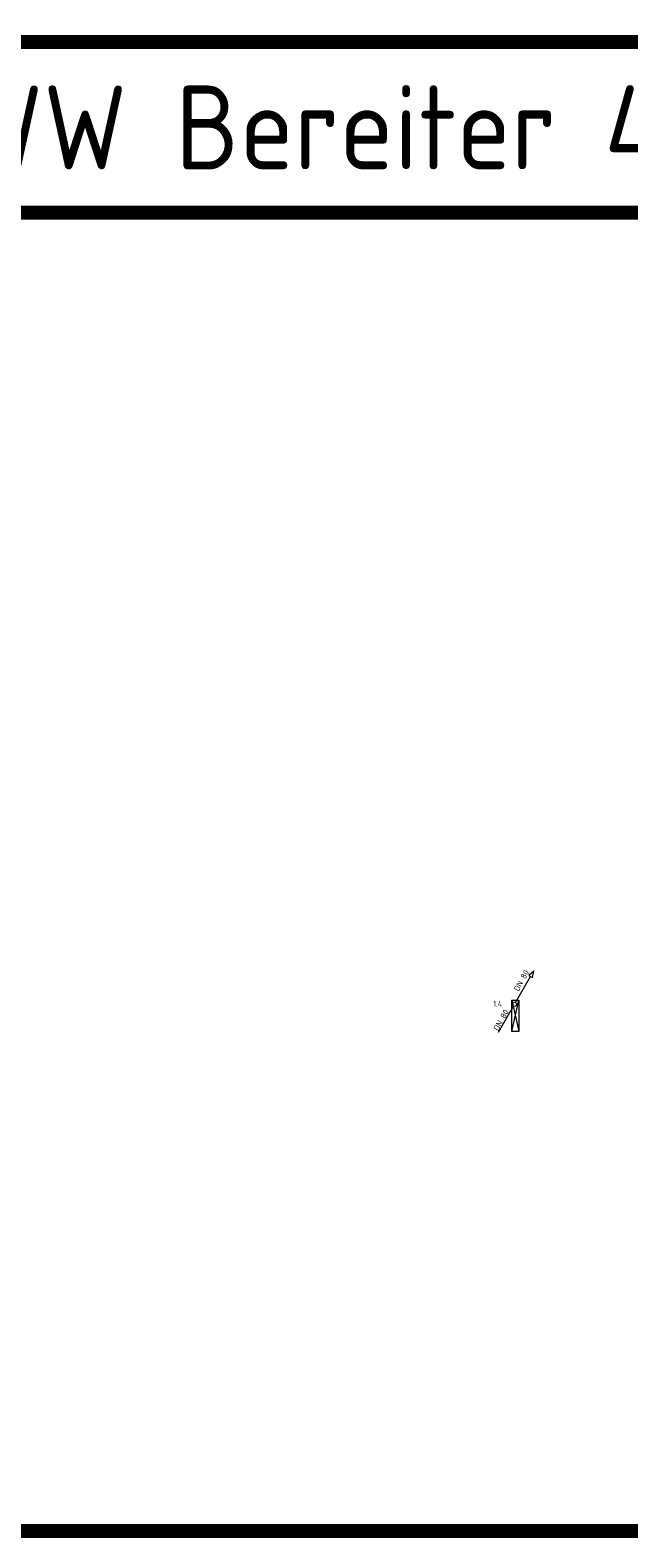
# Model space of a CAD drawing. Header units: metres. Extents: x -5 to 278, y -19 to 180.
# Tile 55 of 59: x 190 to 203, y 126 to 158. Entities that reach past the tile are written whole.
import ezdxf

# ---------------------------------------------------------------- set-up
doc = ezdxf.new("R2010")
doc.units = ezdxf.units.M
doc.header["$LTSCALE"] = 0.1
doc.layers.get('0').update_dxf_attribs({"linetype": 'CONTINUOUS', "lineweight": 20})
for name, color, linetype, lineweight in [('A_TWW Bereiter_4', 34, 'CONTINUOUS', 20), ('S_Feuerlöschleitung trocken', 90, '_PGMM_FLT', 20), ('S_Feuerlöschleitung trocken TXT', 52, 'CONTINUOUS', 20)]:
    doc.layers.add(name, color=color, linetype=linetype, lineweight=lineweight)
doc.styles.add('ACS_ISOCT', font='ISOCT')
doc.styles.get("Standard").update_dxf_attribs({"font": 'isocp.shx', "height": 0.001})
doc.styles.add('TGA_E2-02$0$STANDARD', font='isocp3.shx')
doc.linetypes.add('_PGMM_FLT', pattern='A,8,0,["FLT",ACS_ISOCT,S=1,R=0,X=0,Y=-0.5],-3.2', length=11.2)

# ---------------------------------------------------------------- blocks, each defined once
blk = doc.blocks.new('Feuerlöschschrank')
at = {"color": 0, "linetype": 'ByBlock'}
blk.add_lwpolyline([(0.15, 0), (0, 0), (0, 0.67), (0.15, 0.67)], close=True, dxfattribs=at)
for points in [[(0, 0), (0.15, 0.67)], [(0, 0.67), (0.15, 0)]]:
    blk.add_lwpolyline(points, dxfattribs=at)

msp = doc.modelspace()

# ---------------------------------------------------------------- linework, layer by layer
at = {"layer": 'S_Feuerlöschleitung trocken', "linetype": '_PGMM_FLT', "ltscale": 2}
for p, q in [((200.897, 137.062), (201.219, 137.619)), ((200.532, 136.428), (200.853, 136.985))]:
    msp.add_line(p, q, dxfattribs=at)
at = {"layer": 'S_Feuerlöschleitung trocken', "linetype": 'Continuous', "ltscale": 2}
for p, q in [((201.287, 137.736), (201.18, 137.642)), ((201.18, 137.642), (201.258, 137.597)), ((201.258, 137.597), (201.287, 137.736))]:
    msp.add_line(p, q, dxfattribs=at)
at = {"layer": 'S_Feuerlöschleitung trocken', "linetype": 'Continuous'}
msp.add_ellipse((200.874, 137.024), major_axis=(0, 0.0445), ratio=1, start_param=-1.570796, end_param=4.712389, dxfattribs=at)

# ---------------------------------------------------------------- block references
msp.add_blockref('Feuerlöschschrank', (200.815, 136.441), dxfattribs=at)

# ---------------------------------------------------------------- texts
at = {"layer": 'A_TWW Bereiter_4', "color": 7, "insert": (187.695, 156.732), "char_height": 1.8, "width": 17.43969, "attachment_point": 1, "bg_fill": 3, "box_fill_scale": 1.5, "bg_fill_color": 256, "bg_fill_transparency": 0}
msp.add_mtext('TWW Bereiter 4', dxfattribs=at)
at = {"layer": 'S_Feuerlöschleitung trocken TXT', "lineweight": 30}
for p in [(200.961, 137.291), (200.526, 136.443)]:
    msp.add_text('DN 80', height=0.125, rotation=61.3658, dxfattribs=at).set_placement(p)
at = {"layer": 'S_Feuerlöschleitung trocken TXT', "lineweight": 30, "style": 'TGA_E2-02$0$STANDARD'}
msp.add_text('1.4', height=0.125, dxfattribs=at).set_placement((200.415, 136.975))

# ---------------------------------------------------------------- next in the draw order: linework, layer by layer
at = {"layer": 'A_TWW Bereiter_4', "const_width": 0.3}
for points in [[(164.48, 133.391), (164.48, 125.731), (225.52, 125.731), (225.52, 179.271), (164.48, 179.271), (164.48, 138.381), (157.425, 138.381), (157.425, 149.801), (130.525, 149.801), (130.525, 132.701), (157.425, 132.701), (157.425, 133.391)], [(186.793, 157.66), (206.196, 157.66), (206.2, 154.003), (186.798, 154.003)]]:
    msp.add_lwpolyline(points, close=True, dxfattribs=at)

doc.saveas('drawing.dxf')
